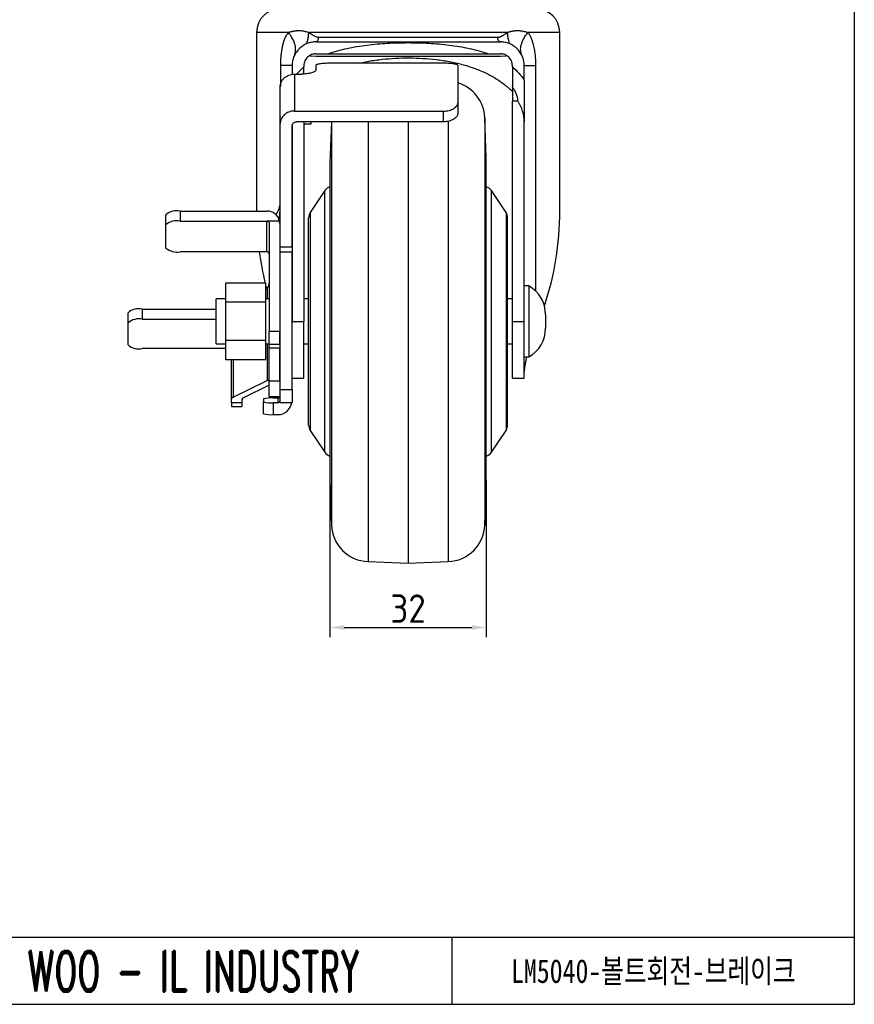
# Model space of a CAD drawing. Header units: millimetres. Extents: x 5086 to 5611, y -788 to -419.
# Tile 5 of 7: x 5435 to 5611, y -788 to -580. Entities that reach past the tile are written whole.
import ezdxf
from ezdxf.enums import TextEntityAlignment as Align

# ---------------------------------------------------------------- set-up
doc = ezdxf.new("R2010")
doc.units = ezdxf.units.MM
doc.header["$LTSCALE"] = 0.5
doc.header["$PDMODE"] = 3
for name, color, linetype, lineweight in [('문자선', 2, 'Continuous', 15), ('외형선', 3, 'Continuous', 30), ('치수선', 1, 'Continuous', 15)]:
    doc.layers.add(name, color=color, linetype=linetype, lineweight=lineweight)
doc.styles.add('ROMAND', font='romand')
doc.styles.get("Standard").update_dxf_attribs({"font": 'isocp.shx', "bigfont": 'whgtxt.shx'})
doc.styles.add('STYLE1', font='txt')
doc.dimstyles.new('김형준', dxfattribs={"dimtxt": 6, "dimasz": 3, "dimexe": 2, "dimexo": 1, "dimgap": 1, "dimtad": 1, "dimdsep": 46, "dimtxsty": 'Standard', "dimcen": 0, "dimclrd": 1, "dimclre": 1, "dimclrt": 2, "dimadec": 0, "dimazin": 0, "dimtfac": 1, "dimtmove": 0, "dimatfit": 3, "dimfxl": 0, "dimarcsym": 0})

# ---------------------------------------------------------------- blocks, each defined once
blk = doc.blocks.new('*D144')
at = {"layer": 'Defpoints', "color": 0}
for p in [(5500, -676.08), (5532.97, -676.08), (5532.97, -708.18)]:
    blk.add_point(p, dxfattribs=at)
at = {"layer": '치수선', "color": 1, "lineweight": -2}
for p, q in [((5500, -677.08), (5500, -710.18)), ((5532.97, -677.08), (5532.97, -710.18)), ((5503, -708.18), (5529.97, -708.18))]:
    blk.add_line(p, q, dxfattribs=at)
at = {"layer": '치수선', "color": 1}
for points in [[(5503, -707.68), (5503, -708.68), (5500, -708.18)], [(5529.97, -707.68), (5529.97, -708.68), (5532.97, -708.18)]]:
    blk.add_solid(points, dxfattribs=at)
at = {"layer": '치수선', "color": 2, "insert": (5516.48, -704.18), "char_height": 6, "attachment_point": 5}
blk.add_mtext('32', dxfattribs=at)

msp = doc.modelspace()

# ---------------------------------------------------------------- linework, layer by layer
at = {"layer": '외형선'}
for p, q in [((5610.66, -418.792), (5610.66, -787.721)), ((5484.501, -582.557), (5484.501, -620.206)), ((5491.231, -582.557), (5484.501, -582.557)), ((5537.472, -582.557), (5495.531, -582.557)), ((5548.501, -582.557), (5541.774, -582.557)), ((5548.501, -620.206), (5548.501, -582.557)), ((5497.001, -584.557), (5536.001, -584.557)), ((5497.001, -587.057), (5499.614, -587.057)), ((5497.001, -587.557), (5536.001, -587.557)), ((5533.389, -587.057), (5536.001, -587.057)), ((5489.608, -593.967), (5489.608, -589.557)), ((5492.001, -589.557), (5492.001, -591.403)), ((5492.946, -591.357), (5494.501, -589.836)), ((5494.501, -589.557), (5494.501, -589.836)), ((5496.991, -589.54), (5496.991, -590.477)), ((5523.991, -589.056), (5499.991, -589.056)), ((5526.991, -589.54), (5526.991, -597.425)), ((5538.501, -589.836), (5538.501, -589.557)), ((5541.001, -592.67), (5541.001, -589.557)), ((5543.395, -589.557), (5543.395, -637.2)), ((5492.491, -591.357), (5492.491, -599.141)), ((5492.491, -591.357), (5493.991, -591.357)), ((5489.491, -601.843), (5489.491, -594.058)), ((5538.501, -594.102), (5538.501, -597.057)), ((5526.991, -597.425), (5526.991, -599.659)), ((5539.639, -597.057), (5538.501, -597.057)), ((5538.501, -643.557), (5538.501, -597.057)), ((5492.491, -599.141), (5523.991, -599.141)), ((5523.991, -601.392), (5523.991, -599.141)), ((5532.965, -609.022), (5532.67, -600.568)), ((5532.67, -600.568), (5532.67, -686.546)), ((5489.491, -627.831), (5489.491, -601.843)), ((5491.991, -627.831), (5491.991, -602.293)), ((5492.001, -602.241), (5492.001, -643.557)), ((5523.991, -601.392), (5492.991, -601.392)), ((5494.501, -601.392), (5494.501, -643.557)), ((5495.991, -601.891), (5494.501, -601.891)), ((5495.991, -601.392), (5495.991, -601.891)), ((5500.304, -601.392), (5500.001, -610.057)), ((5500.333, -601.392), (5500.333, -686.546)), ((5508.049, -601.392), (5508.049, -694.262)), ((5516.501, -601.392), (5516.501, -694.557)), ((5524.954, -601.26), (5524.954, -694.262)), ((5541.001, -643.557), (5541.001, -601.443)), ((5532.965, -678.092), (5532.965, -609.022)), ((5500.001, -610.057), (5500.001, -677.057)), ((5532.966, -678.057), (5532.966, -609.057)), ((5498.908, -615.947), (5495.837, -620.553)), ((5498.908, -671.166), (5498.908, -615.947)), ((5537.166, -620.553), (5534.095, -615.947)), ((5534.095, -671.166), (5534.095, -615.947)), ((5465.391, -623.147), (5465.391, -621.022)), ((5468.391, -620.246), (5468.391, -622.371)), ((5468.391, -620.246), (5486.691, -620.246)), ((5495.837, -620.553), (5495.837, -643.557)), ((5537.166, -620.553), (5537.166, -643.557)), ((5465.391, -628.065), (5465.391, -623.147)), ((5468.391, -622.371), (5486.691, -622.371)), ((5486.691, -628.841), (5486.691, -622.371)), ((5489.345, -622.371), (5486.691, -622.371)), ((5487.191, -622.887), (5487.191, -645.71)), ((5489.391, -622.887), (5489.391, -645.71)), ((5495.501, -643.557), (5495.501, -621.662)), ((5537.501, -643.557), (5537.501, -621.662)), ((5489.491, -627.322), (5489.391, -627.313)), ((5486.691, -628.841), (5468.391, -628.841)), ((5489.491, -627.831), (5491.991, -627.831)), ((5489.491, -628.943), (5489.491, -627.831)), ((5491.991, -628.943), (5489.491, -628.943)), ((5489.491, -657.902), (5489.491, -628.943)), ((5491.991, -627.831), (5491.991, -628.943)), ((5491.991, -657.902), (5491.991, -628.943)), ((5486.501, -635.474), (5478.001, -635.474)), ((5478.001, -639.515), (5478.001, -635.474)), ((5486.501, -639.515), (5486.501, -635.474)), ((5542.001, -636.057), (5541.001, -636.057)), ((5542.001, -636.057), (5542.001, -651.057)), ((5486.839, -638.807), (5486.839, -636.34)), ((5478.001, -638.807), (5476.001, -638.807)), ((5476.001, -648.307), (5476.001, -638.807)), ((5486.501, -639.515), (5478.001, -639.515)), ((5478.001, -647.598), (5478.001, -639.515)), ((5487.191, -638.807), (5486.501, -638.807)), ((5486.501, -647.598), (5486.501, -639.515)), ((5489.491, -638.807), (5489.391, -638.807)), ((5492.001, -638.807), (5491.991, -638.807)), ((5495.501, -638.807), (5494.501, -638.807)), ((5538.501, -638.807), (5537.501, -638.807)), ((5457.391, -643.853), (5457.391, -641.728)), ((5460.391, -640.951), (5460.391, -643.076)), ((5460.391, -640.951), (5476.001, -640.951)), ((5545.501, -642.119), (5545.501, -644.995)), ((5457.391, -648.512), (5457.391, -643.853)), ((5460.391, -643.076), (5476.001, -643.076)), ((5492.001, -643.557), (5494.501, -643.557)), ((5492.001, -655.557), (5492.001, -643.557)), ((5494.501, -655.557), (5494.501, -643.557)), ((5495.501, -665.451), (5495.501, -643.557)), ((5495.837, -643.557), (5495.837, -666.561)), ((5537.166, -643.557), (5537.166, -666.561)), ((5537.501, -665.451), (5537.501, -643.557)), ((5538.501, -643.557), (5541.001, -643.557)), ((5538.501, -655.557), (5538.501, -643.557)), ((5541.001, -655.557), (5541.001, -643.557)), ((5489.391, -645.71), (5487.191, -645.71)), ((5487.191, -648.329), (5487.191, -645.71)), ((5489.391, -648.329), (5489.391, -645.71)), ((5476.001, -648.307), (5478.001, -648.307)), ((5486.501, -647.598), (5478.001, -647.598)), ((5478.001, -651.64), (5478.001, -647.598)), ((5486.501, -651.64), (5486.501, -647.598)), ((5486.501, -648.307), (5487.191, -648.307)), ((5486.839, -655.983), (5486.839, -648.307)), ((5487.191, -648.329), (5489.391, -648.329)), ((5487.191, -649.209), (5487.191, -648.329)), ((5489.391, -648.307), (5489.491, -648.307)), ((5489.391, -648.329), (5489.391, -649.209)), ((5494.501, -648.307), (5495.501, -648.307)), ((5537.501, -648.307), (5538.501, -648.307)), ((5478.001, -649.288), (5460.391, -649.288)), ((5489.391, -649.209), (5487.191, -649.209)), ((5487.191, -656.117), (5487.191, -649.209)), ((5489.391, -656.117), (5489.391, -649.209)), ((5486.501, -651.64), (5478.001, -651.64)), ((5479.191, -659.881), (5479.191, -651.64)), ((5479.544, -651.64), (5479.544, -659.515)), ((5541.001, -651.057), (5542.001, -651.057)), ((5492.001, -654.207), (5491.991, -653.931)), ((5479.544, -659.515), (5486.722, -656.032)), ((5487.191, -656.032), (5486.722, -656.032)), ((5487.191, -656.117), (5489.391, -656.117)), ((5487.191, -659.391), (5487.191, -656.117)), ((5489.391, -656.117), (5489.391, -659.391)), ((5492.001, -655.557), (5494.501, -655.557)), ((5538.501, -655.557), (5541.001, -655.557)), ((5487.191, -657.014), (5481.744, -659.658)), ((5489.491, -657.902), (5491.991, -657.902)), ((5489.491, -660.64), (5489.491, -657.902)), ((5491.991, -657.902), (5491.991, -660.64)), ((5479.191, -660.722), (5479.191, -659.881)), ((5481.391, -660.722), (5479.191, -660.722)), ((5479.191, -660.722), (5479.191, -661.529)), ((5481.391, -660.023), (5481.391, -660.722)), ((5481.391, -660.722), (5481.391, -661.529)), ((5485.991, -659.907), (5485.991, -660.561)), ((5485.991, -663.051), (5485.991, -660.561)), ((5487.191, -659.391), (5489.391, -659.391)), ((5488.991, -659.733), (5487.991, -659.733)), ((5487.991, -660.735), (5487.991, -663.225)), ((5488.991, -660.735), (5487.991, -660.735)), ((5488.991, -659.733), (5488.991, -660.735)), ((5489.491, -660.64), (5491.991, -660.64)), ((5479.191, -661.529), (5481.391, -661.529)), ((5487.991, -663.225), (5488.991, -663.225)), ((5495.837, -666.561), (5498.908, -671.166)), ((5534.095, -671.166), (5537.166, -666.561)), ((5500.001, -677.057), (5500.333, -686.546)), ((5532.67, -686.546), (5532.965, -678.092)), ((5508.049, -694.262), (5516.501, -694.557)), ((5516.501, -694.557), (5524.954, -694.262)), ((5419.731, -773.578), (5610.66, -773.578)), ((5525.803, -787.721), (5525.803, -773.578)), ((5086.06, -787.721), (5610.66, -787.721))]:
    msp.add_line(p, q, dxfattribs=at)
at = {"layer": '외형선', "flags": 128}
for points in [[(5495.816, -587.463), (5495.934, -587.481), (5497.001, -587.557)], [(5536.001, -587.557), (5537.069, -587.481), (5537.19, -587.462)]]:
    msp.add_lwpolyline(points, dxfattribs=at)
at = {"layer": '외형선'}
for centre, radius, start, end in [((5489.501, -582.557), 5, 90, 180), ((5543.501, -582.557), 5, 0, 90), ((5524.675, -600.847), 8, 2, 73.16834), ((5531.966, -609.057), 1, 0, 2), ((5500.572, -617.057), 2, 106.56983, 146.30993), ((5532.431, -617.057), 2, 33.69007, 74.48928), ((5487.492, -618.59), 2, 339.08321, 359.96607), ((5467.692, -623.726), 3.55, 78.63094, 130.39069), ((5486.726, -622.922), 2.677, 11.88594, 90.73139), ((5497.501, -621.662), 2, 146.30993, 180), ((5535.501, -621.662), 2, 0, 33.69007), ((5467.692, -625.851), 3.55, 78.63099, 130.39071), ((5467.692, -625.361), 3.55, 229.60928, 281.36906), ((5486.7, -629.333), 0.492, 1.01035, 90.97576), ((5538.501, -642.119), 7, 0, 60), ((5459.692, -644.431), 3.55, 78.63092, 130.3907), ((5459.692, -646.557), 3.55, 78.63092, 130.3907), ((5538.501, -644.995), 7, 300, 0), ((5459.692, -645.808), 3.55, 229.60928, 281.3691), ((5479.682, -660.002), 0.505, 105.82643, 166.15972), ((5481.882, -660.144), 0.505, 105.8264, 166.15946), ((5487.495, -665.6), 5.889, 85.16626, 104.7959), ((5487.495, -654.867), 5.889, 255.2041, 274.83374), ((5488.992, -659.234), 0.499, 269.89113, 359.89032), ((5488.992, -660.236), 0.499, 269.89113, 359.89032), ((5488.997, -660.23), 2.996, 269.90127, 352.12067), ((5487.495, -657.358), 5.889, 255.2041, 274.83374), ((5497.501, -665.451), 2, 180, 213.69007), ((5535.501, -665.451), 2, 326.30993, 0), ((5500.572, -670.057), 2, 213.69007, 253.43017), ((5532.431, -670.057), 2, 285.51072, 326.30993), ((5531.966, -678.057), 1, 358, 0), ((5508.328, -686.267), 8, 182, 268), ((5524.675, -686.267), 8, 272, 358)]:
    msp.add_arc(centre, radius, start, end, dxfattribs=at)
for centre, major_axis, ratio, start_param, end_param in [((5516.501, -620.206), (0, 45.701), 0.7002075, 4.2578764, 4.712389), ((5516.501, -620.206), (0, 45.701), 0.7002075, 1.7609014, 1.9114397), ((5516.501, -620.206), (0, 45.701), 0.7002075, 1.9262175, 1.9363945), ((5485.482, -627.656), (1.854, 9.957), 0.5022501, 3.6889218, 3.7537613), ((5486.722, -658.93), (0.556, 2.987), 0.5022501, 0.2818777, 0.3550566)]:
    msp.add_ellipse(centre, major_axis=major_axis, ratio=ratio, start_param=start_param, end_param=end_param, dxfattribs=at)
for points, knots in [([(5489.608, -589.557), (5489.608, -589.435), (5489.609, -589.192), (5489.618, -588.83), (5489.632, -588.473), (5489.651, -588.121), (5489.677, -587.774), (5489.707, -587.432), (5489.744, -587.094), (5489.786, -586.762), (5489.834, -586.434), (5489.888, -586.111), (5489.948, -585.793), (5490.014, -585.48), (5490.1, -585.114), (5490.208, -584.706), (5490.346, -584.267), (5490.496, -583.86), (5490.658, -583.485), (5490.834, -583.143), (5491.023, -582.83), (5491.162, -582.647), (5491.231, -582.557)], [0, 0, 0, 0, 0.0470316, 0.0934768, 0.1393742, 0.1847641, 0.2296879, 0.2741884, 0.3183095, 0.3620965, 0.4055956, 0.4488537, 0.491919, 0.5348399, 0.5776655, 0.644303, 0.7083563, 0.7700851, 0.8297793, 0.8877592, 0.9443743, 1, 1, 1, 1]), ([(5491.231, -582.558), (5491.303, -582.532), (5491.446, -582.479), (5491.666, -582.41), (5491.888, -582.348), (5492.112, -582.295), (5492.337, -582.251), (5492.564, -582.214), (5492.792, -582.186), (5493.021, -582.166), (5493.304, -582.152), (5493.642, -582.152), (5494.031, -582.179), (5494.414, -582.232), (5494.792, -582.312), (5495.163, -582.417), (5495.409, -582.51), (5495.531, -582.557)], [0, 0, 0, 0, 0.0567057, 0.1128533, 0.1684684, 0.223578, 0.2782105, 0.3323951, 0.3861623, 0.4395437, 0.4925715, 0.5825205, 0.6700162, 0.7552744, 0.8385258, 0.9200152, 1, 1, 1, 1]), ([(5492.49, -587.397), (5492.638, -587.086), (5492.728, -586.741), (5492.777, -585.993), (5492.735, -585.592), (5492.517, -584.754), (5492.341, -584.318), (5491.869, -583.437), (5491.574, -582.993), (5491.231, -582.557)], [0, 0, 0, 0, 0.25, 0.25, 0.5, 0.5, 0.75, 0.75, 1, 1, 1, 1]), ([(5494.895, -585.022), (5494.96, -584.992), (5495.032, -584.912), (5495.173, -584.638), (5495.243, -584.444), (5495.365, -583.97), (5495.417, -583.693), (5495.494, -583.121), (5495.518, -582.829), (5495.531, -582.557)], [0, 0, 0, 0, 0.25, 0.25, 0.5, 0.5, 0.75, 0.75, 1, 1, 1, 1]), ([(5495.531, -582.557), (5495.601, -582.601), (5495.782, -582.716), (5496.063, -582.898), (5496.348, -583.078), (5496.596, -583.228), (5496.815, -583.345), (5497.029, -583.438), (5497.228, -583.505), (5497.415, -583.548), (5497.535, -583.554), (5497.592, -583.557)], [0, 0, 0, 0, 0.1085521, 0.2798754, 0.4318499, 0.5413954, 0.6509924, 0.7511272, 0.8422456, 0.9249394, 1, 1, 1, 1]), ([(5497.001, -584.557), (5497.071, -584.557), (5497.146, -584.535), (5497.292, -584.438), (5497.362, -584.362), (5497.477, -584.166), (5497.522, -584.048), (5497.58, -583.802), (5497.592, -583.675), (5497.592, -583.557)], [0, 0, 0, 0, 0.25, 0.25, 0.5, 0.5, 0.75, 0.75, 1, 1, 1, 1]), ([(5497.592, -583.557), (5500.312, -583.557), (5503.349, -583.557), (5509.759, -583.557), (5513.13, -583.557), (5519.873, -583.557), (5523.244, -583.557), (5529.653, -583.557), (5532.69, -583.557), (5535.411, -583.557)], [0, 0, 0, 0, 0.25, 0.25, 0.5, 0.5, 0.75, 0.75, 1, 1, 1, 1]), ([(5535.411, -583.557), (5535.442, -583.556), (5535.507, -583.554), (5535.606, -583.541), (5535.709, -583.521), (5535.816, -583.492), (5535.927, -583.455), (5536.043, -583.41), (5536.162, -583.357), (5536.285, -583.296), (5536.443, -583.209), (5536.659, -583.079), (5536.945, -582.897), (5537.224, -582.715), (5537.404, -582.6), (5537.472, -582.557)], [0, 0, 0, 0, 0.0413172, 0.08477725, 0.13054291, 0.17875363, 0.2295287, 0.28297023, 0.33916581, 0.39819077, 0.46011012, 0.57010306, 0.72100936, 0.89485935, 1, 1, 1, 1]), ([(5536.001, -584.557), (5535.932, -584.557), (5535.857, -584.535), (5535.711, -584.438), (5535.641, -584.362), (5535.526, -584.166), (5535.481, -584.048), (5535.423, -583.802), (5535.411, -583.675), (5535.411, -583.557)], [0, 0, 0, 0, 0.25, 0.25, 0.5, 0.5, 0.75, 0.75, 1, 1, 1, 1]), ([(5537.472, -582.557), (5537.538, -582.531), (5537.67, -582.479), (5537.869, -582.411), (5538.07, -582.351), (5538.273, -582.299), (5538.479, -582.255), (5538.686, -582.219), (5538.896, -582.19), (5539.108, -582.17), (5539.322, -582.157), (5539.538, -582.152), (5539.821, -582.156), (5540.171, -582.179), (5540.581, -582.232), (5540.987, -582.313), (5541.388, -582.419), (5541.645, -582.512), (5541.774, -582.558)], [0, 0, 0, 0, 0.0431163, 0.0867154, 0.1308419, 0.175539, 0.2208485, 0.266811, 0.3134654, 0.3608494, 0.4089991, 0.4579491, 0.5077326, 0.6035206, 0.7004636, 0.7987447, 0.8985368, 1, 1, 1, 1]), ([(5538.108, -585.022), (5538.05, -584.995), (5537.984, -584.918), (5537.851, -584.647), (5537.783, -584.452), (5537.66, -583.976), (5537.606, -583.696), (5537.521, -583.122), (5537.491, -582.828), (5537.472, -582.557)], [0, 0, 0, 0, 0.25, 0.25, 0.5, 0.5, 0.75, 0.75, 1, 1, 1, 1]), ([(5540.513, -587.4), (5540.364, -587.09), (5540.274, -586.744), (5540.226, -585.996), (5540.268, -585.594), (5540.486, -584.755), (5540.663, -584.319), (5541.135, -583.439), (5541.431, -582.994), (5541.774, -582.558)], [0, 0, 0, 0, 0.25, 0.25, 0.5, 0.5, 0.75, 0.75, 1, 1, 1, 1]), ([(5541.774, -582.557), (5541.812, -582.605), (5541.886, -582.701), (5541.993, -582.856), (5542.096, -583.02), (5542.195, -583.193), (5542.29, -583.376), (5542.381, -583.568), (5542.468, -583.769), (5542.552, -583.979), (5542.632, -584.198), (5542.708, -584.427), (5542.781, -584.665), (5542.85, -584.912), (5542.942, -585.269), (5543.048, -585.742), (5543.156, -586.336), (5543.244, -586.948), (5543.312, -587.576), (5543.36, -588.221), (5543.39, -588.883), (5543.393, -589.331), (5543.395, -589.557)], [0, 0, 0, 0, 0.0298211, 0.059875, 0.090222, 0.1209206, 0.1520275, 0.1835972, 0.2156816, 0.2483304, 0.2815907, 0.3155069, 0.3501212, 0.3854729, 0.4215993, 0.5012235, 0.5813483, 0.662285, 0.7443359, 0.8277909, 0.9129257, 1, 1, 1, 1]), ([(5497.001, -584.557), (5496.681, -584.557), (5496.366, -584.587), (5495.748, -584.706), (5495.445, -584.795), (5494.853, -585.031), (5494.572, -585.175), (5494.038, -585.517), (5493.784, -585.716), (5493.313, -586.166), (5493.101, -586.412), (5492.818, -586.814), (5492.729, -586.954), (5492.565, -587.245), (5492.489, -587.398), (5492.285, -587.863), (5492.181, -588.186), (5492.039, -588.856), (5492.001, -589.206), (5492.001, -589.557)], [0, 0, 0, 0, 0.125, 0.125, 0.25, 0.25, 0.375, 0.375, 0.5, 0.5, 0.625, 0.625, 0.6875, 0.6875, 0.75, 0.75, 0.875, 0.875, 1, 1, 1, 1]), ([(5499.614, -587.057), (5500.264, -586.82), (5500.931, -586.607), (5502.28, -586.227), (5502.96, -586.059), (5505.017, -585.611), (5506.411, -585.385), (5509.235, -585.034), (5510.667, -584.909), (5512.841, -584.786), (5513.572, -584.755), (5515.031, -584.715), (5515.76, -584.705), (5517.946, -584.704), (5519.402, -584.743), (5521.583, -584.866), (5522.309, -584.918), (5523.748, -585.045), (5524.462, -585.12), (5526.589, -585.384), (5527.986, -585.611), (5530.046, -586.06), (5530.726, -586.228), (5532.074, -586.608), (5532.74, -586.82), (5533.389, -587.057)], [0, 0, 0, 0, 0.0625, 0.0625, 0.125, 0.125, 0.25, 0.25, 0.375, 0.375, 0.4375, 0.4375, 0.5, 0.5, 0.625, 0.625, 0.6875, 0.6875, 0.75, 0.75, 0.875, 0.875, 0.9375, 0.9375, 1, 1, 1, 1]), ([(5541.001, -589.557), (5541.001, -589.207), (5540.965, -588.865), (5540.825, -588.195), (5540.718, -587.864), (5540.449, -587.247), (5540.284, -586.956), (5539.902, -586.411), (5539.689, -586.165), (5539.222, -585.718), (5538.966, -585.518), (5538.43, -585.175), (5538.149, -585.031), (5537.561, -584.796), (5537.255, -584.706), (5536.636, -584.587), (5536.322, -584.557), (5536.001, -584.557)], [0, 0, 0, 0, 0.125, 0.125, 0.25, 0.25, 0.375, 0.375, 0.5, 0.5, 0.625, 0.625, 0.75, 0.75, 0.875, 0.875, 1, 1, 1, 1]), ([(5497.001, -587.057), (5496.683, -587.057), (5496.373, -587.116), (5495.929, -587.293), (5495.788, -587.365), (5495.52, -587.537), (5495.392, -587.637), (5495.156, -587.863), (5495.049, -587.987), (5494.86, -588.256), (5494.777, -588.404), (5494.642, -588.714), (5494.59, -588.875), (5494.52, -589.209), (5494.501, -589.383), (5494.501, -589.557)], [0, 0, 0, 0, 0.25, 0.25, 0.375, 0.375, 0.5, 0.5, 0.625, 0.625, 0.75, 0.75, 0.875, 0.875, 1, 1, 1, 1]), ([(5499.614, -587.057), (5500.97, -587.057), (5502.354, -587.057), (5504.454, -587.057), (5505.159, -587.057), (5506.575, -587.057), (5507.287, -587.057), (5509.423, -587.057), (5510.844, -587.057), (5513.684, -587.057), (5515.103, -587.057), (5517.936, -587.057), (5519.352, -587.057), (5522.18, -587.057), (5523.592, -587.057), (5526.413, -587.057), (5527.822, -587.057), (5529.93, -587.057), (5530.634, -587.057), (5532.024, -587.057), (5532.712, -587.057), (5533.389, -587.057)], [0, 0, 0, 0, 0.125, 0.125, 0.1875, 0.1875, 0.25, 0.25, 0.375, 0.375, 0.5, 0.5, 0.625, 0.625, 0.75, 0.75, 0.875, 0.875, 0.9375, 0.9375, 1, 1, 1, 1]), ([(5506.183, -589.056), (5506.863, -588.902), (5508.426, -588.547), (5511.002, -588.196), (5513.845, -587.96), (5516.727, -587.893), (5519.604, -587.986), (5522.441, -588.242), (5525.2, -588.666), (5527.849, -589.26), (5530.363, -590.03), (5532.707, -590.988), (5534.857, -592.134), (5536.824, -593.453), (5537.94, -594.492), (5538.501, -595.015)], [0, 0, 0, 0, 0.06019, 0.138511, 0.216582, 0.2946626, 0.3729932, 0.4510741, 0.5290261, 0.6072269, 0.685185, 0.7635534, 0.8421651, 0.9205604, 1, 1, 1, 1]), ([(5538.501, -589.557), (5538.501, -589.383), (5538.484, -589.213), (5538.414, -588.88), (5538.361, -588.715), (5538.16, -588.252), (5537.964, -587.975), (5537.613, -587.639), (5537.484, -587.538), (5537.215, -587.365), (5537.074, -587.293), (5536.78, -587.176), (5536.626, -587.131), (5536.317, -587.072), (5536.161, -587.057), (5536.001, -587.057)], [0, 0, 0, 0, 0.125, 0.125, 0.25, 0.25, 0.5, 0.5, 0.625, 0.625, 0.75, 0.75, 0.875, 0.875, 1, 1, 1, 1]), ([(5492.001, -589.557), (5492.001, -589.557), (5491.798, -589.557), (5490.983, -589.557), (5490.373, -589.557), (5489.608, -589.557)], [0, 0, 0, 0, 0.5, 0.5, 1, 1, 1, 1]), ([(5494.501, -591.34), (5494.501, -591.205), (5494.501, -590.71), (5494.501, -590.204), (5494.501, -589.836)], [0, 0, 0, 0, 0.27251709, 1, 1, 1, 1]), ([(5499.991, -589.056), (5499.793, -589.056), (5499.598, -589.059), (5499.215, -589.069), (5499.025, -589.077), (5498.661, -589.098), (5498.489, -589.11), (5498.163, -589.142), (5498.009, -589.16), (5497.732, -589.202), (5497.608, -589.225), (5497.389, -589.277), (5497.295, -589.305), (5497.071, -589.396), (5496.991, -589.466), (5496.991, -589.54)], [0, 0, 0, 0, 0.125, 0.125, 0.25, 0.25, 0.375, 0.375, 0.5, 0.5, 0.625, 0.625, 0.75, 0.75, 1, 1, 1, 1]), ([(5526.991, -589.54), (5526.991, -589.503), (5526.972, -589.467), (5526.896, -589.399), (5526.839, -589.366), (5526.688, -589.305), (5526.596, -589.277), (5526.379, -589.226), (5526.252, -589.202), (5525.976, -589.16), (5525.825, -589.142), (5525.497, -589.111), (5525.323, -589.098), (5524.782, -589.067), (5524.388, -589.056), (5523.991, -589.056)], [0, 0, 0, 0, 0.125, 0.125, 0.25, 0.25, 0.375, 0.375, 0.5, 0.5, 0.625, 0.625, 0.75, 0.75, 1, 1, 1, 1]), ([(5538.501, -589.836), (5538.986, -590.229), (5539.441, -590.656), (5540.281, -591.596), (5540.668, -592.112), (5541.001, -592.67)], [0, 0, 0, 0, 0.5, 0.5, 1, 1, 1, 1]), ([(5538.501, -589.836), (5538.501, -590.575), (5538.501, -591.292), (5538.501, -592.707), (5538.501, -593.404), (5538.501, -594.102)], [0, 0, 0, 0, 0.5, 0.5, 1, 1, 1, 1]), ([(5541.001, -589.557), (5541.001, -589.557), (5541.205, -589.557), (5542.02, -589.557), (5542.63, -589.557), (5543.395, -589.557)], [0, 0, 0, 0, 0.5, 0.5, 1, 1, 1, 1]), ([(5489.491, -594.058), (5489.491, -593.881), (5489.511, -593.707), (5489.586, -593.364), (5489.643, -593.193), (5489.792, -592.867), (5489.883, -592.712), (5490.098, -592.419), (5490.224, -592.28), (5490.5, -592.03), (5490.651, -591.917), (5490.978, -591.719), (5491.154, -591.634), (5491.697, -591.43), (5492.093, -591.357), (5492.491, -591.357)], [0, 0, 0, 0, 0.125, 0.125, 0.25, 0.25, 0.375, 0.375, 0.5, 0.5, 0.625, 0.625, 0.75, 0.75, 1, 1, 1, 1]), ([(5496.991, -590.477), (5496.991, -590.529), (5496.973, -590.581), (5496.898, -590.687), (5496.842, -590.74), (5496.694, -590.844), (5496.603, -590.894), (5496.388, -590.991), (5496.262, -591.037), (5495.986, -591.122), (5495.836, -591.161), (5495.508, -591.229), (5495.332, -591.259), (5494.788, -591.331), (5494.391, -591.357), (5493.991, -591.357)], [0, 0, 0, 0, 0.125, 0.125, 0.25, 0.25, 0.375, 0.375, 0.5, 0.5, 0.625, 0.625, 0.75, 0.75, 1, 1, 1, 1]), ([(5539.639, -597.057), (5539.639, -596.506), (5539.527, -595.973), (5539.222, -595.217), (5539.098, -594.975), (5538.822, -594.521), (5538.668, -594.306), (5538.501, -594.102)], [0, 0, 0, 0, 0.5, 0.5, 0.75, 0.75, 1, 1, 1, 1]), ([(5541.001, -592.67), (5541.001, -593.401), (5541.001, -594.131), (5541.001, -595.591), (5541.001, -596.321), (5541.001, -597.783), (5541.001, -598.515), (5541.001, -599.978), (5541.001, -600.709), (5541.001, -601.443)], [0, 0, 0, 0, 0.25, 0.25, 0.5, 0.5, 0.75, 0.75, 1, 1, 1, 1]), ([(5523.991, -599.141), (5524.19, -599.141), (5524.386, -599.129), (5524.77, -599.084), (5524.961, -599.049), (5525.325, -598.96), (5525.497, -598.905), (5525.823, -598.776), (5525.977, -598.702), (5526.253, -598.541), (5526.377, -598.454), (5526.596, -598.265), (5526.688, -598.166), (5526.838, -597.962), (5526.895, -597.857), (5526.972, -597.641), (5526.991, -597.533), (5526.991, -597.425)], [0, 0, 0, 0, 0.125, 0.125, 0.25, 0.25, 0.375, 0.375, 0.5, 0.5, 0.625, 0.625, 0.75, 0.75, 0.875, 0.875, 1, 1, 1, 1]), ([(5541.001, -601.443), (5541.001, -600.659), (5540.893, -599.894), (5540.551, -598.777), (5540.407, -598.411), (5540.15, -597.887), (5540.058, -597.716), (5539.908, -597.464), (5539.857, -597.382), (5539.75, -597.218), (5539.695, -597.136), (5539.639, -597.057)], [0, 0, 0, 0, 0.5, 0.5, 0.75, 0.75, 0.875, 0.875, 0.9375, 0.9375, 1, 1, 1, 1]), ([(5492.491, -599.141), (5492.292, -599.141), (5492.096, -599.159), (5491.711, -599.228), (5491.519, -599.281), (5491.155, -599.417), (5490.982, -599.501), (5490.656, -599.698), (5490.502, -599.813), (5490.226, -600.062), (5490.102, -600.199), (5489.884, -600.494), (5489.792, -600.65), (5489.644, -600.974), (5489.587, -601.144), (5489.511, -601.49), (5489.491, -601.665), (5489.491, -601.843)], [0, 0, 0, 0, 0.125, 0.125, 0.25, 0.25, 0.375, 0.375, 0.5, 0.5, 0.625, 0.625, 0.75, 0.75, 0.875, 0.875, 1, 1, 1, 1]), ([(5526.991, -599.659), (5526.991, -599.768), (5526.972, -599.877), (5526.896, -600.091), (5526.839, -600.199), (5526.689, -600.406), (5526.598, -600.505), (5526.381, -600.694), (5526.255, -600.784), (5525.979, -600.947), (5525.829, -601.021), (5525.502, -601.152), (5525.327, -601.208), (5524.785, -601.343), (5524.389, -601.392), (5523.991, -601.392)], [0, 0, 0, 0, 0.125, 0.125, 0.25, 0.25, 0.375, 0.375, 0.5, 0.5, 0.625, 0.625, 0.75, 0.75, 1, 1, 1, 1]), ([(5491.991, -602.293), (5491.991, -602.175), (5492.017, -602.059), (5492.116, -601.842), (5492.19, -601.742), (5492.465, -601.491), (5492.725, -601.392), (5492.991, -601.392)], [0, 0, 0, 0, 0.25, 0.25, 0.5, 0.5, 1, 1, 1, 1]), ([(5489.345, -619.437), (5489.286, -619.592), (5489.168, -619.902), (5488.935, -620.364), (5488.756, -620.732), (5488.65, -620.966), (5488.62, -621.032)], [0, 0, 0, 0, 0.31553, 0.6290645, 0.8953655, 1, 1, 1, 1]), ([(5489.463, -619.393), (5489.45, -619.424), (5489.418, -619.498), (5489.287, -619.486), (5489.347, -619.352), (5489.366, -619.309)], [0, 0, 0, 0, 0.3236739, 0.7805968, 1, 1, 1, 1]), ([(5489.238, -622.008), (5489.314, -621.617), (5489.458, -620.877), (5489.475, -620.127), (5489.484, -619.774)], [0, 0, 0, 0, 0.5276248, 1, 1, 1, 1]), ([(5486.691, -622.371), (5486.826, -622.371), (5486.956, -622.429), (5487.139, -622.621), (5487.191, -622.753), (5487.191, -622.887)], [0, 0, 0, 0, 0.5, 0.5, 1, 1, 1, 1]), ([(5489.351, -626.87), (5489.389, -626.881), (5489.483, -626.909), (5489.488, -626.939), (5489.491, -626.957)], [0, 0, 0, 0, 0.4018375, 1, 1, 1, 1]), ([(5486.839, -636.34), (5486.958, -636.225), (5487.045, -636.098), (5487.162, -635.819), (5487.191, -635.666), (5487.191, -635.504)], [0, 0, 0, 0, 0.5, 0.5, 1, 1, 1, 1]), ([(5541.502, -651.057), (5541.497, -651.077), (5541.451, -651.298), (5541.373, -651.671), (5541.273, -652.154), (5541.152, -652.78), (5541.033, -653.502), (5541.012, -653.98), (5541.001, -654.207)], [0, 0, 0, 0, 0.0148562, 0.1677123, 0.3027138, 0.4198821, 0.7234409, 1, 1, 1, 1]), ([(5486.839, -655.983), (5486.961, -655.94), (5487.05, -655.921), (5487.166, -655.948), (5487.191, -655.993), (5487.191, -656.073)], [0, 0, 0, 0, 0.5, 0.5, 1, 1, 1, 1])]:
    msp.add_open_spline(points, degree=3, knots=knots, dxfattribs=at)
msp.add_open_spline([(5489.391, -622.887), (5489.391, -622.714), (5489.376, -622.542), (5489.345, -622.371)], degree=3, dxfattribs=at)

# ---------------------------------------------------------------- texts
at = {"layer": '문자선', "style": 'ROMAND', "width": 0.6}
msp.add_text('WOO - IL INDUSTRY', height=8.5536, dxfattribs=at).set_placement((5436.15, -785.023))
at = {"layer": '문자선', "style": 'STYLE1', "width": 0.8}
msp.add_text('LM5040-볼트회전-브레이크', height=5, dxfattribs=at).set_placement((5568.231, -780.649), align=Align.MIDDLE)

# ---------------------------------------------------------------- dimensions: what is measured, and where the dimension line sits
at = {"layer": '치수선'}
dim = msp.add_linear_dim(base=(5532.966, -708.18), p1=(5500.001, -676.085), p2=(5532.966, -676.085), text='32', dimstyle='김형준', dxfattribs=at)
dim.commit()
dim.dimension.update_dxf_attribs({"geometry": '*D144', "text_midpoint": (5516.484, -704.179)})

doc.saveas('drawing.dxf')
